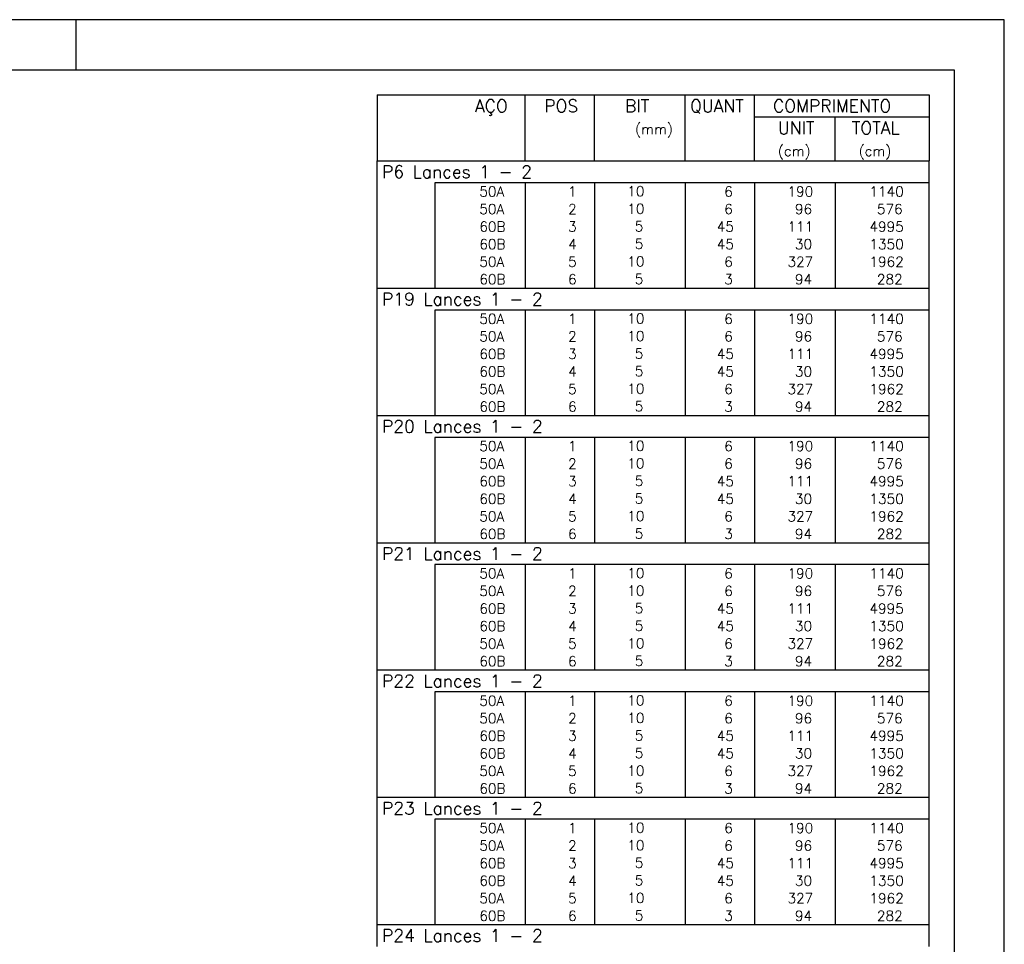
# Model space of a CAD drawing. Extents: x 0 to 84.1, y 0 to 59.4.
# Tile 8 of 8: x 64.5 to 84.1, y 41 to 59.4. Entities that reach past the tile are written whole.
import ezdxf

# ---------------------------------------------------------------- set-up
doc = ezdxf.new("R2010")
doc.units = 0
doc.layers.add('2', color=2, linetype='CONTINUOUS')
doc.styles.get("Standard").update_dxf_attribs({"font": 'ROMANS.SHX'})

msp = doc.modelspace()

# ---------------------------------------------------------------- linework, layer by layer
at = {"layer": '2', "linetype": 'CONTINUOUS'}
for p, q in [((84.100006, 59.400002), (0, 59.400002)), ((65.600006, 58.400002), (65.600006, 59.400002)), ((84.100006, 0), (84.100006, 59.400002)), ((71.6, 57.900006), (71.6, 56.587506)), ((71.6, 57.900006), (82.6, 57.900006)), ((74.55, 56.587506), (74.55, 57.900006)), ((75.93, 56.587506), (75.93, 57.900006)), ((77.74, 56.587506), (77.74, 57.900006)), ((79.12, 56.587506), (79.12, 57.900006)), ((82.6, 57.900006), (82.6, 56.587506)), ((79.12, 57.462506), (82.6, 57.462506)), ((80.73, 56.587506), (80.73, 57.462506)), ((71.6, 56.587506), (82.6, 56.587506)), ((71.6, 56.150006), (71.6, 56.587506)), ((71.6, 56.587506), (82.6, 56.587506)), ((82.6, 56.150006), (82.6, 56.587506)), ((71.6, 55.800006), (71.6, 56.150006)), ((82.6, 56.150006), (72.75, 56.150006)), ((72.75, 56.150006), (72.75, 55.800006)), ((74.55, 56.150006), (74.55, 55.800006)), ((75.93, 56.150006), (75.93, 55.800006)), ((77.74, 56.150006), (77.74, 55.800006)), ((79.12, 56.150006), (79.12, 55.800006)), ((80.73, 56.150006), (80.73, 55.800006)), ((82.6, 55.800006), (82.6, 56.150006)), ((71.6, 55.450006), (71.6, 55.800006)), ((72.75, 55.800006), (72.75, 55.450006)), ((74.55, 55.800006), (74.55, 55.450006)), ((75.93, 55.800006), (75.93, 55.450006)), ((77.74, 55.800006), (77.74, 55.450006)), ((79.12, 55.800006), (79.12, 55.450006)), ((80.73, 55.800006), (80.73, 55.450006)), ((82.6, 55.450006), (82.6, 55.800006)), ((71.6, 55.100006), (71.6, 55.450006)), ((72.75, 55.450006), (72.75, 55.100006)), ((74.55, 55.450006), (74.55, 55.100006)), ((75.93, 55.450006), (75.93, 55.100006)), ((77.74, 55.450006), (77.74, 55.100006)), ((79.12, 55.450006), (79.12, 55.100006)), ((80.73, 55.450006), (80.73, 55.100006)), ((82.6, 55.100006), (82.6, 55.450006)), ((71.6, 54.750006), (71.6, 55.100006)), ((72.75, 55.100006), (72.75, 54.750006)), ((74.55, 55.100006), (74.55, 54.750006)), ((75.93, 55.100006), (75.93, 54.750006)), ((77.74, 55.100006), (77.74, 54.750006)), ((79.12, 55.100006), (79.12, 54.750006)), ((80.73, 55.100006), (80.73, 54.750006)), ((82.6, 54.750006), (82.6, 55.100006)), ((71.6, 54.400007), (71.6, 54.750006)), ((72.75, 54.750006), (72.75, 54.400007)), ((74.55, 54.750006), (74.55, 54.400007)), ((75.93, 54.750006), (75.93, 54.400007)), ((77.74, 54.750006), (77.74, 54.400007)), ((79.12, 54.750006), (79.12, 54.400007)), ((80.73, 54.750006), (80.73, 54.400007)), ((82.6, 54.400007), (82.6, 54.750006)), ((71.6, 54.050007), (71.6, 54.400007)), ((72.75, 54.400007), (72.75, 54.050007)), ((74.55, 54.400007), (74.55, 54.050007)), ((75.93, 54.400007), (75.93, 54.050007)), ((77.74, 54.400007), (77.74, 54.050007)), ((79.12, 54.400007), (79.12, 54.050007)), ((80.73, 54.400007), (80.73, 54.050007)), ((82.6, 54.050007), (82.6, 54.400007)), ((71.6, 53.612507), (71.6, 54.050007)), ((71.6, 54.050007), (82.6, 54.050007)), ((82.6, 53.612507), (82.6, 54.050007)), ((71.6, 53.262507), (71.6, 53.612507)), ((82.6, 53.612507), (72.75, 53.612507)), ((72.75, 53.612507), (72.75, 53.262507)), ((74.55, 53.612507), (74.55, 53.262507)), ((75.93, 53.612507), (75.93, 53.262507)), ((77.74, 53.612507), (77.74, 53.262507)), ((79.12, 53.612507), (79.12, 53.262507)), ((80.73, 53.612507), (80.73, 53.262507)), ((82.6, 53.262507), (82.6, 53.612507)), ((71.6, 52.912507), (71.6, 53.262507)), ((72.75, 53.262507), (72.75, 52.912507)), ((74.55, 53.262507), (74.55, 52.912507)), ((75.93, 53.262507), (75.93, 52.912507)), ((77.74, 53.262507), (77.74, 52.912507)), ((79.12, 53.262507), (79.12, 52.912507)), ((80.73, 53.262507), (80.73, 52.912507)), ((82.6, 52.912507), (82.6, 53.262507)), ((71.6, 52.562507), (71.6, 52.912507)), ((72.75, 52.912507), (72.75, 52.562507)), ((74.55, 52.912507), (74.55, 52.562507)), ((75.93, 52.912507), (75.93, 52.562507)), ((77.74, 52.912507), (77.74, 52.562507)), ((79.12, 52.912507), (79.12, 52.562507)), ((80.73, 52.912507), (80.73, 52.562507)), ((82.6, 52.562507), (82.6, 52.912507)), ((71.6, 52.212507), (71.6, 52.562507)), ((72.75, 52.562507), (72.75, 52.212507)), ((74.55, 52.562507), (74.55, 52.212507)), ((75.93, 52.562507), (75.93, 52.212507)), ((77.74, 52.562507), (77.74, 52.212507)), ((79.12, 52.562507), (79.12, 52.212507)), ((80.73, 52.562507), (80.73, 52.212507)), ((82.6, 52.212507), (82.6, 52.562507)), ((71.6, 51.862507), (71.6, 52.212507)), ((72.75, 52.212507), (72.75, 51.862507)), ((74.55, 52.212507), (74.55, 51.862507)), ((75.93, 52.212507), (75.93, 51.862507)), ((77.74, 52.212507), (77.74, 51.862507)), ((79.12, 52.212507), (79.12, 51.862507)), ((80.73, 52.212507), (80.73, 51.862507)), ((82.6, 51.862507), (82.6, 52.212507)), ((71.6, 51.512507), (71.6, 51.862507)), ((72.75, 51.862507), (72.75, 51.512507)), ((74.55, 51.862507), (74.55, 51.512507)), ((75.93, 51.862507), (75.93, 51.512507)), ((77.74, 51.862507), (77.74, 51.512507)), ((79.12, 51.862507), (79.12, 51.512507)), ((80.73, 51.862507), (80.73, 51.512507)), ((82.6, 51.512507), (82.6, 51.862507)), ((71.6, 51.075007), (71.6, 51.512507)), ((71.6, 51.512507), (82.6, 51.512507)), ((82.6, 51.075007), (82.6, 51.512507)), ((71.6, 50.725007), (71.6, 51.075007)), ((82.6, 51.075007), (72.75, 51.075007)), ((72.75, 51.075007), (72.75, 50.725007)), ((74.55, 51.075007), (74.55, 50.725007)), ((75.93, 51.075007), (75.93, 50.725007)), ((77.74, 51.075007), (77.74, 50.725007)), ((79.12, 51.075007), (79.12, 50.725007)), ((80.73, 51.075007), (80.73, 50.725007)), ((82.6, 50.725007), (82.6, 51.075007)), ((71.6, 50.375007), (71.6, 50.725007)), ((72.75, 50.725007), (72.75, 50.375007)), ((74.55, 50.725007), (74.55, 50.375007)), ((75.93, 50.725007), (75.93, 50.375007)), ((77.74, 50.725007), (77.74, 50.375007)), ((79.12, 50.725007), (79.12, 50.375007)), ((80.73, 50.725007), (80.73, 50.375007)), ((82.6, 50.375007), (82.6, 50.725007)), ((71.6, 50.025008), (71.6, 50.375007)), ((72.75, 50.375007), (72.75, 50.025008)), ((74.55, 50.375007), (74.55, 50.025008)), ((75.93, 50.375007), (75.93, 50.025008)), ((77.74, 50.375007), (77.74, 50.025008)), ((79.12, 50.375007), (79.12, 50.025008)), ((80.73, 50.375007), (80.73, 50.025008)), ((82.6, 50.025008), (82.6, 50.375007)), ((71.6, 49.675008), (71.6, 50.025008)), ((72.75, 50.025008), (72.75, 49.675008)), ((74.55, 50.025008), (74.55, 49.675008)), ((75.93, 50.025008), (75.93, 49.675008)), ((77.74, 50.025008), (77.74, 49.675008)), ((79.12, 50.025008), (79.12, 49.675008)), ((80.73, 50.025008), (80.73, 49.675008)), ((82.6, 49.675008), (82.6, 50.025008)), ((71.6, 49.325008), (71.6, 49.675008)), ((72.75, 49.675008), (72.75, 49.325008)), ((74.55, 49.675008), (74.55, 49.325008)), ((75.93, 49.675008), (75.93, 49.325008)), ((77.74, 49.675008), (77.74, 49.325008)), ((79.12, 49.675008), (79.12, 49.325008)), ((80.73, 49.675008), (80.73, 49.325008)), ((82.6, 49.325008), (82.6, 49.675008)), ((71.6, 48.975008), (71.6, 49.325008)), ((72.75, 49.325008), (72.75, 48.975008)), ((74.55, 49.325008), (74.55, 48.975008)), ((75.93, 49.325008), (75.93, 48.975008)), ((77.74, 49.325008), (77.74, 48.975008)), ((79.12, 49.325008), (79.12, 48.975008)), ((80.73, 49.325008), (80.73, 48.975008)), ((82.6, 48.975008), (82.6, 49.325008)), ((71.6, 48.537508), (71.6, 48.975008)), ((71.6, 48.975008), (82.6, 48.975008)), ((82.6, 48.537508), (82.6, 48.975008)), ((71.6, 48.187508), (71.6, 48.537508)), ((82.6, 48.537508), (72.75, 48.537508)), ((72.75, 48.537508), (72.75, 48.187508)), ((74.55, 48.537508), (74.55, 48.187508)), ((75.93, 48.537508), (75.93, 48.187508)), ((77.74, 48.537508), (77.74, 48.187508)), ((79.12, 48.537508), (79.12, 48.187508)), ((80.73, 48.537508), (80.73, 48.187508)), ((82.6, 48.187508), (82.6, 48.537508)), ((71.6, 47.837508), (71.6, 48.187508)), ((72.75, 48.187508), (72.75, 47.837508)), ((74.55, 48.187508), (74.55, 47.837508)), ((75.93, 48.187508), (75.93, 47.837508)), ((77.74, 48.187508), (77.74, 47.837508)), ((79.12, 48.187508), (79.12, 47.837508)), ((80.73, 48.187508), (80.73, 47.837508)), ((82.6, 47.837508), (82.6, 48.187508)), ((71.6, 47.487508), (71.6, 47.837508)), ((72.75, 47.837508), (72.75, 47.487508)), ((74.55, 47.837508), (74.55, 47.487508)), ((75.93, 47.837508), (75.93, 47.487508)), ((77.74, 47.837508), (77.74, 47.487508)), ((79.12, 47.837508), (79.12, 47.487508)), ((80.73, 47.837508), (80.73, 47.487508)), ((82.6, 47.487508), (82.6, 47.837508)), ((71.6, 47.137508), (71.6, 47.487508)), ((72.75, 47.487508), (72.75, 47.137508)), ((74.55, 47.487508), (74.55, 47.137508)), ((75.93, 47.487508), (75.93, 47.137508)), ((77.74, 47.487508), (77.74, 47.137508)), ((79.12, 47.487508), (79.12, 47.137508)), ((80.73, 47.487508), (80.73, 47.137508)), ((82.6, 47.137508), (82.6, 47.487508)), ((71.6, 46.787508), (71.6, 47.137508)), ((72.75, 47.137508), (72.75, 46.787508)), ((74.55, 47.137508), (74.55, 46.787508)), ((75.93, 47.137508), (75.93, 46.787508)), ((77.74, 47.137508), (77.74, 46.787508)), ((79.12, 47.137508), (79.12, 46.787508)), ((80.73, 47.137508), (80.73, 46.787508)), ((82.6, 46.787508), (82.6, 47.137508)), ((71.6, 46.437508), (71.6, 46.787508)), ((72.75, 46.787508), (72.75, 46.437508)), ((74.55, 46.787508), (74.55, 46.437508)), ((75.93, 46.787508), (75.93, 46.437508)), ((77.74, 46.787508), (77.74, 46.437508)), ((79.12, 46.787508), (79.12, 46.437508)), ((80.73, 46.787508), (80.73, 46.437508)), ((82.6, 46.437508), (82.6, 46.787508)), ((71.6, 46.000008), (71.6, 46.437508)), ((71.6, 46.437508), (82.6, 46.437508)), ((82.6, 46.000008), (82.6, 46.437508)), ((71.6, 45.650008), (71.6, 46.000008)), ((82.6, 46.000008), (72.75, 46.000008)), ((72.75, 46.000008), (72.75, 45.650008)), ((74.55, 46.000008), (74.55, 45.650008)), ((75.93, 46.000008), (75.93, 45.650008)), ((77.74, 46.000008), (77.74, 45.650008)), ((79.12, 46.000008), (79.12, 45.650008)), ((80.73, 46.000008), (80.73, 45.650008)), ((82.6, 45.650008), (82.6, 46.000008)), ((71.6, 45.300009), (71.6, 45.650008)), ((72.75, 45.650008), (72.75, 45.300009)), ((74.55, 45.650008), (74.55, 45.300009)), ((75.93, 45.650008), (75.93, 45.300009)), ((77.74, 45.650008), (77.74, 45.300009)), ((79.12, 45.650008), (79.12, 45.300009)), ((80.73, 45.650008), (80.73, 45.300009)), ((82.6, 45.300009), (82.6, 45.650008)), ((71.6, 44.950009), (71.6, 45.300009)), ((72.75, 45.300009), (72.75, 44.950009)), ((74.55, 45.300009), (74.55, 44.950009)), ((75.93, 45.300009), (75.93, 44.950009)), ((77.74, 45.300009), (77.74, 44.950009)), ((79.12, 45.300009), (79.12, 44.950009)), ((80.73, 45.300009), (80.73, 44.950009)), ((82.6, 44.950009), (82.6, 45.300009)), ((71.6, 44.600009), (71.6, 44.950009)), ((72.75, 44.950009), (72.75, 44.600009)), ((74.55, 44.950009), (74.55, 44.600009)), ((75.93, 44.950009), (75.93, 44.600009)), ((77.74, 44.950009), (77.74, 44.600009)), ((79.12, 44.950009), (79.12, 44.600009)), ((80.73, 44.950009), (80.73, 44.600009)), ((82.6, 44.600009), (82.6, 44.950009)), ((71.6, 44.250009), (71.6, 44.600009)), ((72.75, 44.600009), (72.75, 44.250009)), ((74.55, 44.600009), (74.55, 44.250009)), ((75.93, 44.600009), (75.93, 44.250009)), ((77.74, 44.600009), (77.74, 44.250009)), ((79.12, 44.600009), (79.12, 44.250009)), ((80.73, 44.600009), (80.73, 44.250009)), ((82.6, 44.250009), (82.6, 44.600009)), ((71.6, 43.900009), (71.6, 44.250009)), ((72.75, 44.250009), (72.75, 43.900009)), ((74.55, 44.250009), (74.55, 43.900009)), ((75.93, 44.250009), (75.93, 43.900009)), ((77.74, 44.250009), (77.74, 43.900009)), ((79.12, 44.250009), (79.12, 43.900009)), ((80.73, 44.250009), (80.73, 43.900009)), ((82.6, 43.900009), (82.6, 44.250009)), ((71.6, 43.462509), (71.6, 43.900009)), ((71.6, 43.900009), (82.6, 43.900009)), ((82.6, 43.462509), (82.6, 43.900009)), ((71.6, 43.112509), (71.6, 43.462509)), ((82.6, 43.462509), (72.75, 43.462509)), ((72.75, 43.462509), (72.75, 43.112509)), ((74.55, 43.462509), (74.55, 43.112509)), ((75.93, 43.462509), (75.93, 43.112509)), ((77.74, 43.462509), (77.74, 43.112509)), ((79.12, 43.462509), (79.12, 43.112509)), ((80.73, 43.462509), (80.73, 43.112509)), ((82.6, 43.112509), (82.6, 43.462509)), ((71.6, 42.762509), (71.6, 43.112509)), ((72.75, 43.112509), (72.75, 42.762509)), ((74.55, 43.112509), (74.55, 42.762509)), ((75.93, 43.112509), (75.93, 42.762509)), ((77.74, 43.112509), (77.74, 42.762509)), ((79.12, 43.112509), (79.12, 42.762509)), ((80.73, 43.112509), (80.73, 42.762509)), ((82.6, 42.762509), (82.6, 43.112509)), ((71.6, 42.412509), (71.6, 42.762509)), ((72.75, 42.762509), (72.75, 42.412509)), ((74.55, 42.762509), (74.55, 42.412509)), ((75.93, 42.762509), (75.93, 42.412509)), ((77.74, 42.762509), (77.74, 42.412509)), ((79.12, 42.762509), (79.12, 42.412509)), ((80.73, 42.762509), (80.73, 42.412509)), ((82.6, 42.412509), (82.6, 42.762509)), ((71.6, 42.062509), (71.6, 42.412509)), ((72.75, 42.412509), (72.75, 42.062509)), ((74.55, 42.412509), (74.55, 42.062509)), ((75.93, 42.412509), (75.93, 42.062509)), ((77.74, 42.412509), (77.74, 42.062509)), ((79.12, 42.412509), (79.12, 42.062509)), ((80.73, 42.412509), (80.73, 42.062509)), ((82.6, 42.062509), (82.6, 42.412509)), ((71.6, 41.712509), (71.6, 42.062509)), ((72.75, 42.062509), (72.75, 41.712509)), ((74.55, 42.062509), (74.55, 41.712509)), ((75.93, 42.062509), (75.93, 41.712509)), ((77.74, 42.062509), (77.74, 41.712509)), ((79.12, 42.062509), (79.12, 41.712509)), ((80.73, 42.062509), (80.73, 41.712509)), ((82.6, 41.712509), (82.6, 42.062509)), ((71.6, 41.36251), (71.6, 41.712509)), ((72.75, 41.712509), (72.75, 41.36251)), ((74.55, 41.712509), (74.55, 41.36251)), ((75.93, 41.712509), (75.93, 41.36251)), ((77.74, 41.712509), (77.74, 41.36251)), ((79.12, 41.712509), (79.12, 41.36251)), ((80.73, 41.712509), (80.73, 41.36251)), ((82.6, 41.36251), (82.6, 41.712509)), ((71.6, 40.92501), (71.6, 41.36251)), ((71.6, 41.36251), (82.6, 41.36251)), ((82.6, 40.92501), (82.6, 41.36251))]:
    msp.add_line(p, q, dxfattribs=at)
msp.add_lwpolyline([(83.100006, 1), (2.5, 1), (2.5, 58.400002), (83.100006, 58.400002), (83.100006, 1)], dxfattribs=at)

# ---------------------------------------------------------------- texts
for s, height, p in [('AÇO', 0.25, (73.54958, 57.556256)), ('POS', 0.25, (74.93, 57.556256)), ('BIT', 0.25, (76.54, 57.556256)), ('QUANT', 0.25, (77.836489, 57.556256)), ('COMPRIMENTO', 0.25, (79.489469, 57.556256)), ('(mm)', 0.2, (76.74, 57.118756)), ('UNIT', 0.25, (79.586854, 57.118756)), ('TOTAL', 0.25, (81.059307, 57.118756)), ('(cm)', 0.2, (79.586854, 56.681256)), ('(cm)', 0.2, (81.196854, 56.681256)), ('P6 Lances 1 - 2', 0.25, (71.695798, 56.243756)), ('     50A', 0.2, (72.889661, 55.875006)), ('  1', 0.2, (75.13, 55.875006)), ('   10  ', 0.2, (76.136543, 55.88105)), ('    6', 0.2, (77.92, 55.875006)), ('   190', 0.2, (79.33, 55.875006)), ('   1140', 0.2, (80.963622, 55.875006)), ('     50A', 0.2, (72.889661, 55.525006)), ('  2', 0.2, (75.13, 55.525006)), ('   10  ', 0.2, (76.136543, 55.53105)), ('    6', 0.2, (77.92, 55.525006)), ('    96', 0.2, (79.33, 55.525006)), ('    576', 0.2, (80.963622, 55.525006)), ('     60B', 0.2, (72.889661, 55.175006)), ('  3', 0.2, (75.13, 55.175006)), ('    5  ', 0.2, (76.136543, 55.18105)), ('   45', 0.2, (77.92, 55.175006)), ('   111', 0.2, (79.33, 55.175006)), ('   4995', 0.2, (80.963622, 55.175006)), ('     60B', 0.2, (72.889661, 54.825006)), ('  4', 0.2, (75.13, 54.825006)), ('    5  ', 0.2, (76.136543, 54.83105)), ('   45', 0.2, (77.92, 54.825006)), ('    30', 0.2, (79.33, 54.825006)), ('   1350', 0.2, (80.963622, 54.825006)), ('     50A', 0.2, (72.889661, 54.475006)), ('  5', 0.2, (75.13, 54.475006)), ('   10  ', 0.2, (76.136543, 54.48105)), ('    6', 0.2, (77.92, 54.475006)), ('   327', 0.2, (79.33, 54.475006)), ('   1962', 0.2, (80.963622, 54.475006)), ('     60B', 0.2, (72.889661, 54.125006)), ('  6', 0.2, (75.13, 54.125006)), ('    5  ', 0.2, (76.136543, 54.13105)), ('    3', 0.2, (77.92, 54.125006)), ('    94', 0.2, (79.33, 54.125006)), ('    282', 0.2, (80.963622, 54.125006)), ('P19 Lances 1 - 2', 0.25, (71.695798, 53.706257)), ('     50A', 0.2, (72.889661, 53.337507)), ('  1', 0.2, (75.13, 53.337507)), ('   10  ', 0.2, (76.136543, 53.34355)), ('    6', 0.2, (77.92, 53.337507)), ('   190', 0.2, (79.33, 53.337507)), ('   1140', 0.2, (80.963622, 53.337507)), ('     50A', 0.2, (72.889661, 52.987507)), ('  2', 0.2, (75.13, 52.987507)), ('   10  ', 0.2, (76.136543, 52.993551)), ('    6', 0.2, (77.92, 52.987507)), ('    96', 0.2, (79.33, 52.987507)), ('    576', 0.2, (80.963622, 52.987507)), ('     60B', 0.2, (72.889661, 52.637507)), ('  3', 0.2, (75.13, 52.637507)), ('    5  ', 0.2, (76.136543, 52.643551)), ('   45', 0.2, (77.92, 52.637507)), ('   111', 0.2, (79.33, 52.637507)), ('   4995', 0.2, (80.963622, 52.637507)), ('     60B', 0.2, (72.889661, 52.287507)), ('  4', 0.2, (75.13, 52.287507)), ('    5  ', 0.2, (76.136543, 52.293551)), ('   45', 0.2, (77.92, 52.287507)), ('    30', 0.2, (79.33, 52.287507)), ('   1350', 0.2, (80.963622, 52.287507)), ('     50A', 0.2, (72.889661, 51.937507)), ('  5', 0.2, (75.13, 51.937507)), ('   10  ', 0.2, (76.136543, 51.943551)), ('    6', 0.2, (77.92, 51.937507)), ('   327', 0.2, (79.33, 51.937507)), ('   1962', 0.2, (80.963622, 51.937507)), ('     60B', 0.2, (72.889661, 51.587507)), ('  6', 0.2, (75.13, 51.587507)), ('    5  ', 0.2, (76.136543, 51.593551)), ('    3', 0.2, (77.92, 51.587507)), ('    94', 0.2, (79.33, 51.587507)), ('    282', 0.2, (80.963622, 51.587507)), ('P20 Lances 1 - 2', 0.25, (71.695798, 51.168757)), ('     50A', 0.2, (72.889661, 50.800007)), ('  1', 0.2, (75.13, 50.800007)), ('   10  ', 0.2, (76.136543, 50.806051)), ('    6', 0.2, (77.92, 50.800007)), ('   190', 0.2, (79.33, 50.800007)), ('   1140', 0.2, (80.963622, 50.800007)), ('     50A', 0.2, (72.889661, 50.450007)), ('  2', 0.2, (75.13, 50.450007)), ('   10  ', 0.2, (76.136543, 50.456051)), ('    6', 0.2, (77.92, 50.450007)), ('    96', 0.2, (79.33, 50.450007)), ('    576', 0.2, (80.963622, 50.450007)), ('     60B', 0.2, (72.889661, 50.100007)), ('  3', 0.2, (75.13, 50.100007)), ('    5  ', 0.2, (76.136543, 50.106051)), ('   45', 0.2, (77.92, 50.100007)), ('   111', 0.2, (79.33, 50.100007)), ('   4995', 0.2, (80.963622, 50.100007)), ('     60B', 0.2, (72.889661, 49.750007)), ('  4', 0.2, (75.13, 49.750007)), ('    5  ', 0.2, (76.136543, 49.756051)), ('   45', 0.2, (77.92, 49.750007)), ('    30', 0.2, (79.33, 49.750007)), ('   1350', 0.2, (80.963622, 49.750007)), ('     50A', 0.2, (72.889661, 49.400008)), ('  5', 0.2, (75.13, 49.400008)), ('   10  ', 0.2, (76.136543, 49.406051)), ('    6', 0.2, (77.92, 49.400008)), ('   327', 0.2, (79.33, 49.400008)), ('   1962', 0.2, (80.963622, 49.400008)), ('     60B', 0.2, (72.889661, 49.050008)), ('  6', 0.2, (75.13, 49.050008)), ('    5  ', 0.2, (76.136543, 49.056052)), ('    3', 0.2, (77.92, 49.050008)), ('    94', 0.2, (79.33, 49.050008)), ('    282', 0.2, (80.963622, 49.050008)), ('P21 Lances 1 - 2', 0.25, (71.695798, 48.631258)), ('     50A', 0.2, (72.889661, 48.262508)), ('  1', 0.2, (75.13, 48.262508)), ('   10  ', 0.2, (76.136543, 48.268552)), ('    6', 0.2, (77.92, 48.262508)), ('   190', 0.2, (79.33, 48.262508)), ('   1140', 0.2, (80.963622, 48.262508)), ('     50A', 0.2, (72.889661, 47.912508)), ('  2', 0.2, (75.13, 47.912508)), ('   10  ', 0.2, (76.136543, 47.918552)), ('    6', 0.2, (77.92, 47.912508)), ('    96', 0.2, (79.33, 47.912508)), ('    576', 0.2, (80.963622, 47.912508)), ('     60B', 0.2, (72.889661, 47.562508)), ('  3', 0.2, (75.13, 47.562508)), ('    5  ', 0.2, (76.136543, 47.568552)), ('   45', 0.2, (77.92, 47.562508)), ('   111', 0.2, (79.33, 47.562508)), ('   4995', 0.2, (80.963622, 47.562508)), ('     60B', 0.2, (72.889661, 47.212508)), ('  4', 0.2, (75.13, 47.212508)), ('    5  ', 0.2, (76.136543, 47.218552)), ('   45', 0.2, (77.92, 47.212508)), ('    30', 0.2, (79.33, 47.212508)), ('   1350', 0.2, (80.963622, 47.212508)), ('     50A', 0.2, (72.889661, 46.862508)), ('  5', 0.2, (75.13, 46.862508)), ('   10  ', 0.2, (76.136543, 46.868552)), ('    6', 0.2, (77.92, 46.862508)), ('   327', 0.2, (79.33, 46.862508)), ('   1962', 0.2, (80.963622, 46.862508)), ('     60B', 0.2, (72.889661, 46.512508)), ('  6', 0.2, (75.13, 46.512508)), ('    5  ', 0.2, (76.136543, 46.518552)), ('    3', 0.2, (77.92, 46.512508)), ('    94', 0.2, (79.33, 46.512508)), ('    282', 0.2, (80.963622, 46.512508)), ('P22 Lances 1 - 2', 0.25, (71.695798, 46.093758)), ('     50A', 0.2, (72.889661, 45.725008)), ('   10  ', 0.2, (76.136543, 45.731052)), ('    6', 0.2, (77.92, 45.725008)), ('   190', 0.2, (79.33, 45.725008)), ('   1140', 0.2, (80.963622, 45.725008)), ('  1', 0.2, (75.13, 45.725008)), ('     50A', 0.2, (72.889661, 45.375008)), ('  2', 0.2, (75.13, 45.375008)), ('   10  ', 0.2, (76.136543, 45.381052)), ('    6', 0.2, (77.92, 45.375008)), ('    96', 0.2, (79.33, 45.375008)), ('    576', 0.2, (80.963622, 45.375008)), ('     60B', 0.2, (72.889661, 45.025008)), ('  3', 0.2, (75.13, 45.025008)), ('    5  ', 0.2, (76.136543, 45.031052)), ('   45', 0.2, (77.92, 45.025008)), ('   111', 0.2, (79.33, 45.025008)), ('   4995', 0.2, (80.963622, 45.025008)), ('     60B', 0.2, (72.889661, 44.675009)), ('  4', 0.2, (75.13, 44.675009)), ('    5  ', 0.2, (76.136543, 44.681052)), ('   45', 0.2, (77.92, 44.675009)), ('    30', 0.2, (79.33, 44.675009)), ('   1350', 0.2, (80.963622, 44.675009)), ('     50A', 0.2, (72.889661, 44.325009)), ('  5', 0.2, (75.13, 44.325009)), ('   10  ', 0.2, (76.136543, 44.331053)), ('    6', 0.2, (77.92, 44.325009)), ('   327', 0.2, (79.33, 44.325009)), ('   1962', 0.2, (80.963622, 44.325009)), ('     60B', 0.2, (72.889661, 43.975009)), ('  6', 0.2, (75.13, 43.975009)), ('    5  ', 0.2, (76.136543, 43.981053)), ('    3', 0.2, (77.92, 43.975009)), ('    94', 0.2, (79.33, 43.975009)), ('    282', 0.2, (80.963622, 43.975009)), ('P23 Lances 1 - 2', 0.25, (71.695798, 43.556259)), ('     50A', 0.2, (72.889661, 43.187509)), ('  1', 0.2, (75.13, 43.187509)), ('   10  ', 0.2, (76.136543, 43.193553)), ('    6', 0.2, (77.92, 43.187509)), ('   190', 0.2, (79.33, 43.187509)), ('   1140', 0.2, (80.963622, 43.187509)), ('     50A', 0.2, (72.889661, 42.837509)), ('  2', 0.2, (75.13, 42.837509)), ('   10  ', 0.2, (76.136543, 42.843553)), ('    6', 0.2, (77.92, 42.837509)), ('    96', 0.2, (79.33, 42.837509)), ('    576', 0.2, (80.963622, 42.837509)), ('     60B', 0.2, (72.889661, 42.487509)), ('  3', 0.2, (75.13, 42.487509)), ('    5  ', 0.2, (76.136543, 42.493553)), ('   45', 0.2, (77.92, 42.487509)), ('   111', 0.2, (79.33, 42.487509)), ('   4995', 0.2, (80.963622, 42.487509)), ('     60B', 0.2, (72.889661, 42.137509)), ('  4', 0.2, (75.13, 42.137509)), ('    5  ', 0.2, (76.136543, 42.143553)), ('   45', 0.2, (77.92, 42.137509)), ('    30', 0.2, (79.33, 42.137509)), ('   1350', 0.2, (80.963622, 42.137509)), ('     50A', 0.2, (72.889661, 41.787509)), ('  5', 0.2, (75.13, 41.787509)), ('   10  ', 0.2, (76.136543, 41.793553)), ('    6', 0.2, (77.92, 41.787509)), ('   327', 0.2, (79.33, 41.787509)), ('   1962', 0.2, (80.963622, 41.787509)), ('     60B', 0.2, (72.889661, 41.437509)), ('  6', 0.2, (75.13, 41.437509)), ('    5  ', 0.2, (76.136543, 41.443553)), ('    3', 0.2, (77.92, 41.437509)), ('    94', 0.2, (79.33, 41.437509)), ('    282', 0.2, (80.963622, 41.437509)), ('P24 Lances 1 - 2', 0.25, (71.695798, 41.01876))]:
    msp.add_text(s, height=height, dxfattribs=at).set_placement(p)

doc.saveas('drawing.dxf')
